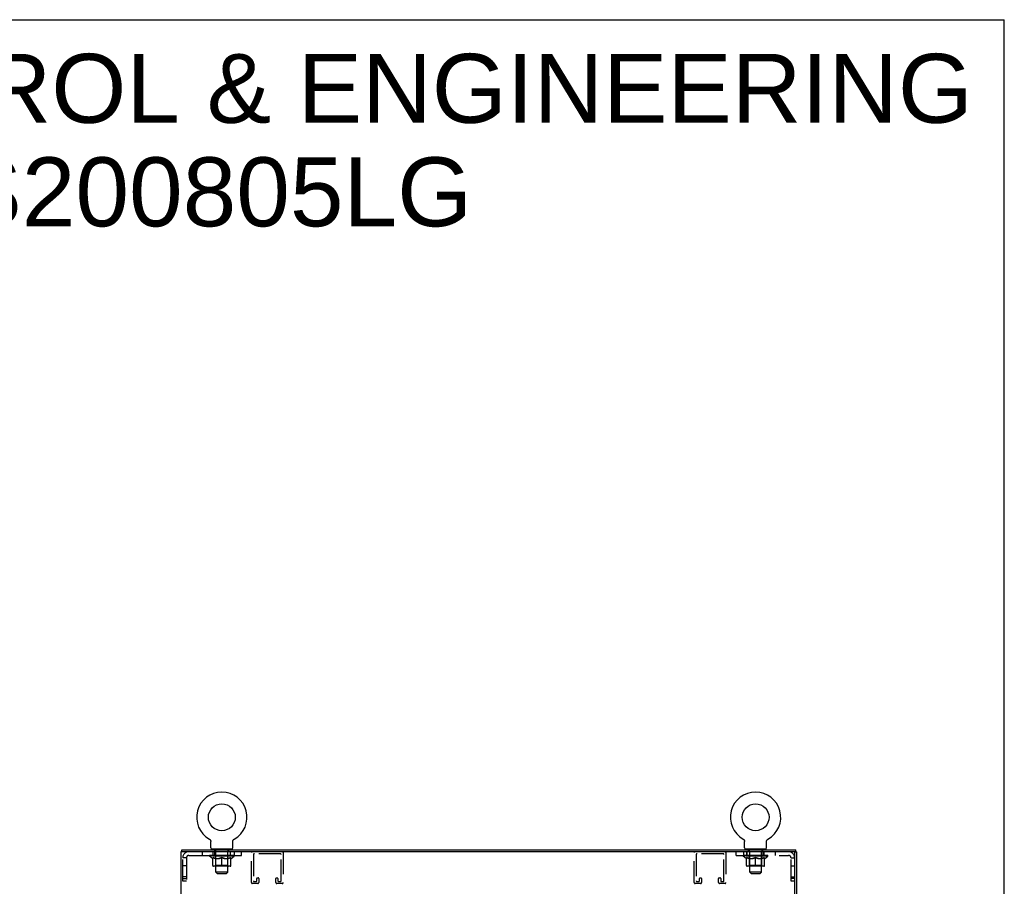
# Model space of a CAD drawing. Header units: inches. Extents: x 0 to 200, y 0 to 129.
# Tile 43 of 43: x 150 to 200, y 85 to 129. Entities that reach past the tile are written whole.
import ezdxf

# ---------------------------------------------------------------- set-up
doc = ezdxf.new("R2010")
doc.units = ezdxf.units.IN
doc.header["$LTSCALE"] = 11
doc.header["$MEASUREMENT"] = 0
doc.linetypes.add('HIDDEN', pattern=[0.2, 0.1, -0.1])
doc.layers.get('0').update_dxf_attribs({"linetype": 'CONTINUOUS'})
doc.layers.add('DEFAULT_2', color=8, linetype='HIDDEN')
doc.layers.add('DIMENSIONS', color=7, linetype='CONTINUOUS')
doc.styles.get("Standard").update_dxf_attribs({"font": 'arial.ttf'})

msp = doc.modelspace()

# ---------------------------------------------------------------- linework, layer by layer
at = {"color": 7, "linetype": 'Continuous'}
for p, q in [((0, 129.412), (200, 129.412)), ((200, 0), (200, 129.412)), ((159.36, 87.488), (159.36, 87.488)), ((159.36, 87.488), (159.364, 87.485)), ((159.362, 87.486), (159.361, 87.487)), ((159.364, 87.485), (159.368, 87.483)), ((159.368, 87.483), (159.372, 87.48)), ((159.372, 87.48), (159.376, 87.477)), ((159.376, 87.477), (159.38, 87.474)), ((159.38, 87.474), (159.384, 87.47)), ((159.384, 87.47), (159.388, 87.467)), ((159.388, 87.467), (159.392, 87.463)), ((159.391, 87.463), (159.395, 87.46)), ((159.395, 87.46), (159.398, 87.456)), ((159.398, 87.456), (159.402, 87.452)), ((159.401, 87.452), (159.405, 87.448)), ((159.405, 87.448), (159.408, 87.444)), ((159.407, 87.444), (159.41, 87.439)), ((159.413, 87.435), (159.415, 87.431)), ((159.415, 87.431), (159.418, 87.426)), ((159.418, 87.426), (159.42, 87.421)), ((159.42, 87.422), (159.422, 87.417)), ((159.422, 87.417), (159.424, 87.412)), ((159.424, 87.412), (159.425, 87.407)), ((159.425, 87.407), (159.427, 87.402)), ((159.427, 87.402), (159.428, 87.397)), ((159.428, 87.398), (159.429, 87.393)), ((159.429, 87.393), (159.43, 87.388)), ((159.43, 87.388), (159.431, 87.383)), ((159.431, 87.383), (159.432, 87.377)), ((159.432, 87.367), (159.432, 87.363)), ((159.432, 87.049), (159.432, 87.363)), ((160.557, 87.049), (160.557, 87.363)), ((160.558, 87.377), (160.559, 87.383)), ((160.558, 87.372), (160.558, 87.378)), ((160.559, 87.388), (160.56, 87.393)), ((160.559, 87.383), (160.559, 87.388)), ((160.56, 87.393), (160.562, 87.398)), ((160.562, 87.397), (160.563, 87.402)), ((160.563, 87.402), (160.564, 87.407)), ((160.564, 87.407), (160.566, 87.412)), ((160.566, 87.412), (160.568, 87.417)), ((160.568, 87.417), (160.57, 87.422)), ((160.57, 87.421), (160.572, 87.426)), ((160.572, 87.426), (160.574, 87.431)), ((160.574, 87.431), (160.577, 87.435)), ((160.577, 87.435), (160.579, 87.439)), ((160.579, 87.439), (160.582, 87.444)), ((160.582, 87.444), (160.585, 87.448)), ((160.585, 87.448), (160.588, 87.452)), ((160.588, 87.452), (160.591, 87.456)), ((160.591, 87.456), (160.595, 87.46)), ((160.595, 87.46), (160.598, 87.463)), ((160.598, 87.463), (160.602, 87.467)), ((160.602, 87.467), (160.606, 87.47)), ((160.605, 87.47), (160.609, 87.474)), ((160.609, 87.474), (160.613, 87.477)), ((160.613, 87.477), (160.617, 87.48)), ((160.617, 87.48), (160.621, 87.483)), ((160.621, 87.483), (160.626, 87.485)), ((160.621, 87.483), (160.623, 87.483)), ((160.626, 87.485), (160.63, 87.488)), ((160.629, 87.487), (160.627, 87.486)), ((160.63, 87.488), (160.63, 87.488)), ((186.648, 87.488), (186.648, 87.488)), ((186.648, 87.488), (186.652, 87.485)), ((186.65, 87.486), (186.649, 87.487)), ((186.652, 87.485), (186.656, 87.483)), ((186.656, 87.483), (186.66, 87.48)), ((186.66, 87.48), (186.664, 87.477)), ((186.664, 87.477), (186.668, 87.474)), ((186.668, 87.474), (186.672, 87.47)), ((186.672, 87.47), (186.676, 87.467)), ((186.676, 87.467), (186.68, 87.463)), ((186.679, 87.463), (186.683, 87.46)), ((186.683, 87.46), (186.686, 87.456)), ((186.686, 87.456), (186.69, 87.452)), ((186.689, 87.452), (186.693, 87.448)), ((186.693, 87.448), (186.696, 87.444)), ((186.695, 87.444), (186.698, 87.439)), ((186.698, 87.439), (186.701, 87.435)), ((186.701, 87.435), (186.703, 87.431)), ((186.703, 87.431), (186.706, 87.426)), ((186.706, 87.426), (186.708, 87.421)), ((186.708, 87.422), (186.71, 87.417)), ((186.71, 87.417), (186.712, 87.412)), ((186.712, 87.412), (186.713, 87.407)), ((186.713, 87.407), (186.715, 87.402)), ((186.715, 87.402), (186.716, 87.397)), ((186.716, 87.398), (186.717, 87.393)), ((186.717, 87.393), (186.718, 87.388)), ((186.718, 87.388), (186.719, 87.383)), ((186.719, 87.383), (186.72, 87.377)), ((186.72, 87.367), (186.72, 87.363)), ((186.72, 87.049), (186.72, 87.363)), ((187.845, 87.049), (187.845, 87.363)), ((187.846, 87.377), (187.847, 87.383)), ((187.846, 87.372), (187.846, 87.378)), ((187.847, 87.388), (187.848, 87.393)), ((187.847, 87.383), (187.847, 87.388)), ((187.848, 87.393), (187.85, 87.398)), ((187.849, 87.397), (187.851, 87.402)), ((187.851, 87.402), (187.852, 87.407)), ((187.852, 87.407), (187.854, 87.412)), ((187.854, 87.412), (187.856, 87.417)), ((187.856, 87.417), (187.858, 87.422)), ((187.858, 87.421), (187.86, 87.426)), ((187.86, 87.426), (187.862, 87.431)), ((187.862, 87.431), (187.865, 87.435)), ((187.865, 87.435), (187.867, 87.439)), ((187.867, 87.439), (187.87, 87.444)), ((187.87, 87.444), (187.873, 87.448)), ((187.873, 87.448), (187.876, 87.452)), ((187.876, 87.452), (187.879, 87.456)), ((187.879, 87.456), (187.883, 87.46)), ((187.883, 87.46), (187.886, 87.463)), ((187.886, 87.463), (187.89, 87.467)), ((187.89, 87.467), (187.893, 87.47)), ((187.893, 87.47), (187.897, 87.474)), ((187.897, 87.474), (187.901, 87.477)), ((187.901, 87.477), (187.905, 87.48)), ((187.905, 87.48), (187.909, 87.483)), ((187.909, 87.483), (187.914, 87.485)), ((187.909, 87.483), (187.911, 87.483)), ((187.914, 87.485), (187.918, 87.488)), ((187.917, 87.487), (187.915, 87.486)), ((187.918, 87.488), (187.918, 87.488)), ((157.943, 86.846), (157.943, 86.95)), ((159.495, 86.98), (159.495, 86.95)), ((160.495, 86.98), (159.495, 86.98)), ((160.495, 86.98), (160.495, 86.95)), ((186.783, 86.98), (186.783, 86.95)), ((187.783, 86.98), (186.783, 86.98)), ((187.783, 86.98), (187.783, 86.95)), ((189.283, 86.831), (189.283, 86.846)), ((189.283, 86.846), (189.387, 86.846)), ((189.335, 86.846), (189.335, 86.95))]:
    msp.add_line(p, q, dxfattribs=at)
at = {"color": 3, "linetype": 'Continuous'}
for p, q in [((157.891, 86.846), (157.891, 8.314)), ((189.268, 86.846), (157.891, 86.846)), ((157.943, 86.95), (189.335, 86.95)), ((189.283, 8.329), (189.283, 86.831)), ((189.387, 8.314), (189.387, 86.846))]:
    msp.add_line(p, q, dxfattribs=at)
at = {"color": 7, "linetype": 'Continuous'}
for points in [[(159.41, 87.439), (159.413, 87.435), (159.415, 87.431)], [(159.432, 87.378), (159.432, 87.372), (159.432, 87.367)], [(160.557, 87.363), (160.557, 87.367), (160.558, 87.372)], [(160.557, 87.363), (160.557, 87.367), (160.558, 87.372)], [(186.72, 87.378), (186.72, 87.372), (186.72, 87.367)], [(187.845, 87.363), (187.845, 87.367), (187.846, 87.372)], [(187.845, 87.363), (187.845, 87.367), (187.846, 87.372)]]:
    msp.add_lwpolyline(points, dxfattribs=at)
for centre in [(159.995, 88.608), (187.283, 88.608)]:
    msp.add_circle(centre, 0.688, dxfattribs=at)
for centre, radius, start, end in [((159.995, 88.608), 1.288, 299.5053, 240.4947), ((187.283, 88.608), 1.288, 299.5053, 240.4947), ((159.501, 87.049), 0.069, 180, 265), ((160.488, 87.049), 0.069, 275, 360), ((186.789, 87.049), 0.069, 180, 265), ((187.776, 87.049), 0.069, 275, 360)]:
    msp.add_arc(centre, radius, start, end, dxfattribs=at)
at = {"color": 3, "linetype": 'Continuous'}
msp.add_arc((189.268, 86.831), 0.015, 0, 90, dxfattribs=at)
at = {"layer": 'DEFAULT_2', "color": 8, "linetype": 'HIDDEN'}
for p, q in [((159.36, 87.488), (159.359, 87.488)), ((159.367, 87.483), (159.368, 87.483)), ((186.648, 87.488), (186.647, 87.488)), ((186.655, 87.483), (186.656, 87.483)), ((158.313, 86.658), (160.995, 86.658)), ((158.995, 86.846), (158.995, 86.658)), ((159.362, 86.613), (159.362, 86.66)), ((159.521, 86.502), (159.362, 86.613)), ((160.628, 86.613), (159.362, 86.613)), ((159.371, 86.653), (159.371, 86.66)), ((159.38, 86.65), (159.38, 86.653)), ((159.38, 86.65), (160.61, 86.65)), ((159.389, 86.65), (159.389, 86.653)), ((159.39, 86.65), (159.39, 86.653)), ((159.4, 86.653), (159.4, 86.66)), ((159.416, 86.65), (159.416, 86.653)), ((159.418, 86.65), (159.418, 86.653)), ((159.446, 86.653), (159.446, 86.66)), ((159.461, 86.65), (159.461, 86.653)), ((159.464, 86.65), (159.464, 86.653)), ((159.668, 86.653), (159.467, 86.653)), ((159.51, 86.653), (159.51, 86.66)), ((159.511, 86.65), (159.511, 86.653)), ((159.512, 86.65), (159.512, 86.653)), ((159.515, 86.65), (159.515, 86.653)), ((159.522, 86.65), (159.522, 86.653)), ((159.522, 86.65), (159.522, 86.653)), ((159.525, 86.65), (159.525, 86.653)), ((159.529, 86.65), (159.529, 86.654)), ((159.533, 86.65), (159.533, 86.653)), ((159.547, 86.65), (159.547, 86.653)), ((159.555, 86.658), (159.555, 86.846)), ((159.557, 86.658), (159.557, 86.846)), ((159.565, 86.65), (159.565, 86.653)), ((159.566, 86.65), (159.566, 86.656)), ((159.586, 86.65), (159.586, 86.653)), ((159.586, 86.65), (159.586, 86.653)), ((159.588, 86.653), (159.588, 86.66)), ((159.597, 86.65), (159.597, 86.653)), ((159.602, 86.65), (159.602, 86.653)), ((159.611, 86.65), (159.611, 86.653)), ((159.62, 86.846), (159.62, 86.658)), ((159.622, 86.65), (159.622, 86.657)), ((159.63, 86.89), (159.63, 86.97)), ((159.638, 86.65), (159.638, 86.653)), ((159.7, 86.88), (159.64, 86.88)), ((159.641, 86.65), (159.641, 86.653)), ((159.668, 86.65), (159.668, 86.653)), ((159.735, 86.653), (159.673, 86.653)), ((159.678, 86.653), (159.678, 86.66)), ((159.682, 86.98), (159.682, 86.95)), ((159.682, 86.141), (159.682, 86.61)), ((159.685, 86.65), (159.685, 86.653)), ((159.69, 86.65), (159.69, 86.653)), ((159.695, 85.799), (159.695, 86.87)), ((159.696, 86.65), (159.696, 86.658)), ((159.7, 86.65), (159.7, 86.653)), ((159.711, 86.65), (159.711, 86.653)), ((159.735, 86.65), (159.735, 86.653)), ((159.81, 86.653), (159.751, 86.653)), ((159.771, 86.65), (159.771, 86.653)), ((159.778, 86.653), (159.778, 86.66)), ((159.782, 86.65), (159.782, 86.653)), ((159.784, 86.65), (159.784, 86.659)), ((159.787, 86.65), (159.787, 86.653)), ((159.794, 86.65), (159.794, 86.653)), ((159.81, 86.65), (159.81, 86.653)), ((159.89, 86.653), (159.836, 86.653)), ((159.849, 86.65), (159.849, 86.653)), ((159.88, 86.653), (159.958, 86.658)), ((159.885, 86.653), (159.885, 86.66)), ((159.885, 86.653), (159.885, 86.66)), ((159.885, 86.66), (159.885, 86.66)), ((159.885, 86.65), (159.885, 86.653)), ((159.889, 86.65), (159.889, 86.653)), ((159.89, 86.65), (159.89, 86.653)), ((159.891, 86.65), (159.891, 86.653)), ((159.926, 86.653), (159.99, 86.653)), ((159.931, 86.65), (159.931, 86.653)), ((159.937, 86.653), (159.937, 86.656)), ((159.958, 86.653), (159.958, 86.658)), ((159.974, 86.65), (159.974, 86.653)), ((159.992, 86.653), (159.992, 86.653)), ((159.992, 86.65), (159.992, 86.653)), ((159.992, 86.65), (159.992, 86.653)), ((159.995, 86.653), (159.995, 86.66)), ((159.995, 86.66), (160.109, 86.653)), ((159.997, 86.65), (159.997, 86.653)), ((159.997, 86.653), (159.998, 86.653)), ((159.998, 86.65), (159.998, 86.653)), ((160.016, 86.65), (160.016, 86.653)), ((160.016, 86.653), (160.064, 86.653)), ((160.058, 86.65), (160.058, 86.653)), ((160.099, 86.65), (160.099, 86.653)), ((160.099, 86.65), (160.099, 86.653)), ((160.099, 86.653), (160.154, 86.653)), ((160.1, 86.65), (160.1, 86.653)), ((160.104, 86.653), (160.104, 86.66)), ((160.104, 86.66), (160.105, 86.66)), ((160.104, 86.65), (160.104, 86.653)), ((160.105, 86.653), (160.105, 86.66)), ((160.141, 86.65), (160.141, 86.653)), ((160.18, 86.65), (160.18, 86.653)), ((160.18, 86.653), (160.239, 86.653)), ((160.195, 86.65), (160.195, 86.653)), ((160.203, 86.65), (160.203, 86.653)), ((160.205, 86.65), (160.205, 86.659)), ((160.208, 86.65), (160.208, 86.653)), ((160.211, 86.653), (160.211, 86.66)), ((160.219, 86.65), (160.219, 86.653)), ((160.255, 86.65), (160.255, 86.653)), ((160.255, 86.653), (160.317, 86.653)), ((160.279, 86.65), (160.279, 86.653)), ((160.35, 86.88), (160.29, 86.88)), ((160.29, 86.65), (160.29, 86.653)), ((160.294, 86.65), (160.294, 86.658)), ((160.295, 85.799), (160.295, 86.87)), ((160.3, 86.65), (160.3, 86.653)), ((160.305, 86.65), (160.305, 86.653)), ((160.307, 86.98), (160.307, 86.95)), ((160.308, 86.141), (160.308, 86.61)), ((160.311, 86.653), (160.311, 86.66)), ((160.322, 86.65), (160.322, 86.653)), ((160.322, 86.653), (160.523, 86.653)), ((160.349, 86.65), (160.349, 86.653)), ((160.352, 86.65), (160.352, 86.653)), ((160.36, 86.89), (160.36, 86.97)), ((160.367, 86.65), (160.367, 86.657)), ((160.379, 86.65), (160.379, 86.653)), ((160.388, 86.65), (160.388, 86.653)), ((160.392, 86.65), (160.392, 86.653)), ((160.402, 86.653), (160.402, 86.66)), ((160.403, 86.65), (160.403, 86.653)), ((160.403, 86.65), (160.403, 86.653)), ((160.424, 86.65), (160.424, 86.656)), ((160.424, 86.65), (160.424, 86.653)), ((160.432, 86.658), (160.432, 86.846)), ((160.435, 86.658), (160.435, 86.846)), ((160.442, 86.65), (160.442, 86.653)), ((160.457, 86.65), (160.457, 86.653)), ((160.461, 86.65), (160.461, 86.654)), ((160.464, 86.65), (160.464, 86.653)), ((160.468, 86.65), (160.468, 86.653)), ((160.468, 86.65), (160.468, 86.653)), ((160.469, 86.502), (160.628, 86.613)), ((160.475, 86.65), (160.475, 86.653)), ((160.478, 86.65), (160.478, 86.653)), ((160.479, 86.65), (160.479, 86.653)), ((160.48, 86.653), (160.48, 86.66)), ((160.526, 86.65), (160.526, 86.653)), ((160.529, 86.65), (160.529, 86.653)), ((160.543, 86.653), (160.543, 86.66)), ((160.572, 86.65), (160.572, 86.653)), ((160.574, 86.65), (160.574, 86.653)), ((160.59, 86.653), (160.59, 86.66)), ((160.6, 86.65), (160.6, 86.653)), ((160.601, 86.65), (160.601, 86.653)), ((160.61, 86.65), (160.61, 86.653)), ((160.618, 86.653), (160.618, 86.66)), ((160.62, 86.846), (160.62, 86.658)), ((160.628, 86.613), (160.628, 86.66)), ((160.995, 86.658), (160.995, 86.846)), ((161.507, 85.267), (161.507, 86.8)), ((161.611, 86.696), (161.611, 85.348)), ((162.982, 86.742), (161.657, 86.742)), ((163.028, 85.348), (163.028, 86.696)), ((163.132, 86.8), (163.132, 85.267)), ((184.145, 85.267), (184.145, 86.8)), ((184.249, 86.696), (184.249, 85.348)), ((185.62, 86.742), (184.295, 86.742)), ((185.666, 85.348), (185.666, 86.696)), ((185.77, 86.8), (185.77, 85.267)), ((186.283, 86.658), (186.283, 86.846)), ((186.283, 86.658), (188.965, 86.658)), ((186.65, 86.613), (186.65, 86.66)), ((187.916, 86.613), (186.65, 86.613)), ((186.809, 86.502), (186.65, 86.613)), ((186.658, 86.846), (186.658, 86.658)), ((186.659, 86.653), (186.659, 86.66)), ((186.668, 86.65), (186.668, 86.653)), ((186.668, 86.65), (187.898, 86.65)), ((186.677, 86.65), (186.677, 86.653)), ((186.678, 86.65), (186.678, 86.653)), ((186.688, 86.653), (186.688, 86.66)), ((186.704, 86.65), (186.704, 86.653)), ((186.706, 86.65), (186.706, 86.653)), ((186.734, 86.653), (186.734, 86.66)), ((186.749, 86.65), (186.749, 86.653)), ((186.752, 86.65), (186.752, 86.653)), ((186.956, 86.653), (186.755, 86.653)), ((186.798, 86.653), (186.798, 86.66)), ((186.799, 86.65), (186.799, 86.653)), ((186.8, 86.65), (186.8, 86.653)), ((186.803, 86.65), (186.803, 86.653)), ((186.81, 86.65), (186.81, 86.653)), ((186.81, 86.65), (186.81, 86.653)), ((186.813, 86.65), (186.813, 86.653)), ((186.817, 86.65), (186.817, 86.654)), ((186.821, 86.65), (186.821, 86.653)), ((186.835, 86.65), (186.835, 86.653)), ((186.843, 86.658), (186.843, 86.846)), ((186.845, 86.658), (186.845, 86.846)), ((186.853, 86.65), (186.853, 86.653)), ((186.854, 86.65), (186.854, 86.656)), ((186.874, 86.65), (186.874, 86.653)), ((186.874, 86.65), (186.874, 86.653)), ((186.876, 86.653), (186.876, 86.66)), ((186.885, 86.65), (186.885, 86.653)), ((186.89, 86.65), (186.89, 86.653)), ((186.899, 86.65), (186.899, 86.653)), ((186.91, 86.65), (186.91, 86.657)), ((186.918, 86.89), (186.918, 86.97)), ((186.926, 86.65), (186.926, 86.653)), ((186.988, 86.88), (186.928, 86.88)), ((186.929, 86.65), (186.929, 86.653)), ((186.956, 86.65), (186.956, 86.653)), ((187.023, 86.653), (186.961, 86.653)), ((186.966, 86.653), (186.966, 86.66)), ((186.97, 86.98), (186.97, 86.95)), ((186.97, 86.141), (186.97, 86.61)), ((186.973, 86.65), (186.973, 86.653)), ((186.978, 86.65), (186.978, 86.653)), ((186.983, 85.799), (186.983, 86.87)), ((186.984, 86.65), (186.984, 86.658)), ((186.988, 86.65), (186.988, 86.653)), ((186.999, 86.65), (186.999, 86.653)), ((187.023, 86.65), (187.023, 86.653)), ((187.098, 86.653), (187.039, 86.653)), ((187.059, 86.65), (187.059, 86.653)), ((187.066, 86.653), (187.066, 86.66)), ((187.07, 86.65), (187.07, 86.653)), ((187.072, 86.65), (187.072, 86.659)), ((187.075, 86.65), (187.075, 86.653)), ((187.082, 86.65), (187.082, 86.653)), ((187.098, 86.65), (187.098, 86.653)), ((187.178, 86.653), (187.124, 86.653)), ((187.137, 86.65), (187.137, 86.653)), ((187.168, 86.653), (187.246, 86.658)), ((187.173, 86.653), (187.173, 86.66)), ((187.173, 86.653), (187.173, 86.66)), ((187.173, 86.66), (187.173, 86.66)), ((187.173, 86.65), (187.173, 86.653)), ((187.177, 86.65), (187.177, 86.653)), ((187.178, 86.65), (187.178, 86.653)), ((187.179, 86.65), (187.179, 86.653)), ((187.214, 86.653), (187.278, 86.653)), ((187.219, 86.65), (187.219, 86.653)), ((187.225, 86.653), (187.225, 86.656)), ((187.246, 86.653), (187.246, 86.658)), ((187.262, 86.65), (187.262, 86.653)), ((187.28, 86.653), (187.28, 86.653)), ((187.28, 86.65), (187.28, 86.653)), ((187.28, 86.65), (187.28, 86.653)), ((187.283, 86.653), (187.283, 86.66)), ((187.283, 86.66), (187.397, 86.653)), ((187.285, 86.65), (187.285, 86.653)), ((187.285, 86.65), (187.285, 86.653)), ((187.285, 86.653), (187.285, 86.653)), ((187.304, 86.65), (187.304, 86.653)), ((187.304, 86.653), (187.352, 86.653)), ((187.346, 86.65), (187.346, 86.653)), ((187.387, 86.65), (187.387, 86.653)), ((187.387, 86.65), (187.387, 86.653)), ((187.387, 86.653), (187.442, 86.653)), ((187.388, 86.65), (187.388, 86.653)), ((187.392, 86.653), (187.392, 86.66)), ((187.392, 86.66), (187.393, 86.66)), ((187.392, 86.65), (187.392, 86.653)), ((187.393, 86.653), (187.393, 86.66)), ((187.429, 86.65), (187.429, 86.653)), ((187.468, 86.65), (187.468, 86.653)), ((187.468, 86.653), (187.527, 86.653)), ((187.483, 86.65), (187.483, 86.653)), ((187.491, 86.65), (187.491, 86.653)), ((187.493, 86.65), (187.493, 86.659)), ((187.496, 86.65), (187.496, 86.653)), ((187.499, 86.653), (187.499, 86.66)), ((187.507, 86.65), (187.507, 86.653)), ((187.543, 86.65), (187.543, 86.653)), ((187.543, 86.653), (187.605, 86.653)), ((187.567, 86.65), (187.567, 86.653)), ((187.638, 86.88), (187.578, 86.88)), ((187.578, 86.65), (187.578, 86.653)), ((187.582, 86.65), (187.582, 86.658)), ((187.583, 85.799), (187.583, 86.87)), ((187.588, 86.65), (187.588, 86.653)), ((187.593, 86.65), (187.593, 86.653)), ((187.595, 86.98), (187.595, 86.95)), ((187.596, 86.141), (187.596, 86.61)), ((187.599, 86.653), (187.599, 86.66)), ((187.61, 86.65), (187.61, 86.653)), ((187.61, 86.653), (187.811, 86.653)), ((187.637, 86.65), (187.637, 86.653)), ((187.64, 86.65), (187.64, 86.653)), ((187.648, 86.89), (187.648, 86.97)), ((187.655, 86.65), (187.655, 86.657)), ((187.658, 86.846), (187.658, 86.658)), ((187.667, 86.65), (187.667, 86.653)), ((187.676, 86.65), (187.676, 86.653)), ((187.68, 86.65), (187.68, 86.653)), ((187.69, 86.653), (187.69, 86.66)), ((187.691, 86.65), (187.691, 86.653)), ((187.691, 86.65), (187.691, 86.653)), ((187.712, 86.65), (187.712, 86.656)), ((187.712, 86.65), (187.712, 86.653)), ((187.72, 86.658), (187.72, 86.846)), ((187.723, 86.658), (187.723, 86.846)), ((187.73, 86.65), (187.73, 86.653)), ((187.744, 86.65), (187.744, 86.653)), ((187.749, 86.65), (187.749, 86.654)), ((187.752, 86.65), (187.752, 86.653)), ((187.756, 86.65), (187.756, 86.653)), ((187.756, 86.65), (187.756, 86.653)), ((187.757, 86.502), (187.916, 86.613)), ((187.763, 86.65), (187.763, 86.653)), ((187.766, 86.65), (187.766, 86.653)), ((187.767, 86.65), (187.767, 86.653)), ((187.768, 86.653), (187.768, 86.66)), ((187.814, 86.65), (187.814, 86.653)), ((187.817, 86.65), (187.817, 86.653)), ((187.831, 86.653), (187.831, 86.66)), ((187.86, 86.65), (187.86, 86.653)), ((187.862, 86.65), (187.862, 86.653)), ((187.878, 86.653), (187.878, 86.66)), ((187.888, 86.65), (187.888, 86.653)), ((187.889, 86.65), (187.889, 86.653)), ((187.898, 86.65), (187.898, 86.653)), ((187.906, 86.653), (187.906, 86.66)), ((187.916, 86.613), (187.916, 86.66)), ((188.283, 86.846), (188.283, 86.658)), ((157.995, 85.345), (157.995, 86.528)), ((158.183, 86.528), (157.995, 86.528)), ((158.183, 86.127), (157.995, 86.127)), ((158.183, 86.528), (158.183, 85.345)), ((159.521, 86.502), (159.531, 86.502)), ((159.531, 86.139), (159.531, 86.545)), ((160.421, 86.101), (159.568, 86.101)), ((159.682, 86.141), (159.642, 86.101)), ((159.674, 86.502), (159.854, 86.502)), ((160.308, 86.141), (159.682, 86.141)), ((159.995, 86.101), (159.995, 86.545)), ((160.136, 86.502), (160.316, 86.502)), ((160.308, 86.141), (160.347, 86.101)), ((160.458, 86.139), (160.458, 86.545)), ((160.458, 86.502), (160.469, 86.502)), ((186.809, 86.502), (186.819, 86.502)), ((186.819, 86.139), (186.819, 86.545)), ((187.709, 86.101), (186.856, 86.101)), ((186.97, 86.141), (186.93, 86.101)), ((186.962, 86.502), (187.142, 86.502)), ((187.596, 86.141), (186.97, 86.141)), ((187.283, 86.101), (187.283, 86.545)), ((187.424, 86.502), (187.604, 86.502)), ((187.596, 86.141), (187.635, 86.101)), ((187.746, 86.139), (187.746, 86.545)), ((187.746, 86.502), (187.757, 86.502)), ((189.095, 85.345), (189.095, 86.528)), ((189.095, 86.528), (189.283, 86.528)), ((189.095, 86.127), (189.283, 86.127)), ((159.764, 85.73), (159.695, 85.799)), ((160.295, 85.799), (159.695, 85.799)), ((159.764, 85.73), (160.226, 85.73)), ((160.226, 85.73), (160.295, 85.799)), ((187.052, 85.73), (186.983, 85.799)), ((187.583, 85.799), (186.983, 85.799)), ((187.052, 85.73), (187.514, 85.73)), ((187.514, 85.73), (187.583, 85.799)), ((158.183, 85.565), (157.995, 85.565)), ((157.995, 85.47), (158.183, 85.47)), ((158.183, 85.345), (157.995, 85.345)), ((161.836, 85.221), (161.553, 85.221)), ((161.634, 85.325), (161.755, 85.325)), ((161.778, 85.348), (161.778, 85.479)), ((161.801, 85.502), (161.859, 85.502)), ((161.882, 85.479), (161.882, 85.267)), ((162.757, 85.267), (162.757, 85.479)), ((162.78, 85.502), (162.838, 85.502)), ((163.086, 85.221), (162.803, 85.221)), ((162.861, 85.479), (162.861, 85.348)), ((162.884, 85.325), (163.005, 85.325)), ((184.474, 85.221), (184.191, 85.221)), ((184.272, 85.325), (184.393, 85.325)), ((184.416, 85.348), (184.416, 85.479)), ((184.439, 85.502), (184.497, 85.502)), ((184.52, 85.479), (184.52, 85.267)), ((185.395, 85.267), (185.395, 85.479)), ((185.418, 85.502), (185.476, 85.502)), ((185.724, 85.221), (185.441, 85.221)), ((185.499, 85.479), (185.499, 85.348)), ((185.522, 85.325), (185.643, 85.325)), ((189.095, 85.565), (189.283, 85.565)), ((189.283, 85.47), (189.095, 85.47)), ((189.283, 85.345), (189.095, 85.345))]:
    msp.add_line(p, q, dxfattribs=at)
for points in [[(159.681, 86.502), (159.657, 86.506), (159.632, 86.512), (159.607, 86.518), (159.582, 86.526), (159.557, 86.535), (159.531, 86.545)], [(159.531, 86.544), (159.556, 86.534), (159.58, 86.526), (159.604, 86.518), (159.627, 86.512), (159.65, 86.506), (159.674, 86.502)], [(159.995, 86.545), (159.969, 86.535), (159.943, 86.526), (159.918, 86.518), (159.893, 86.512), (159.868, 86.506), (159.844, 86.502)], [(159.854, 86.502), (159.877, 86.506), (159.9, 86.512), (159.923, 86.518), (159.947, 86.526), (159.971, 86.534), (159.995, 86.544)], [(160.146, 86.502), (160.121, 86.506), (160.096, 86.512), (160.071, 86.519), (160.046, 86.526), (160.021, 86.535), (159.995, 86.545)], [(159.995, 86.544), (160.019, 86.534), (160.043, 86.526), (160.067, 86.518), (160.09, 86.512), (160.113, 86.506), (160.136, 86.502)], [(160.458, 86.545), (160.432, 86.535), (160.407, 86.526), (160.382, 86.518), (160.357, 86.512), (160.333, 86.506), (160.308, 86.502)], [(160.316, 86.502), (160.339, 86.506), (160.363, 86.512), (160.386, 86.518), (160.41, 86.526), (160.434, 86.535), (160.458, 86.544)], [(186.969, 86.502), (186.945, 86.506), (186.92, 86.512), (186.895, 86.518), (186.87, 86.526), (186.845, 86.535), (186.819, 86.545)], [(186.819, 86.544), (186.844, 86.534), (186.868, 86.526), (186.892, 86.518), (186.915, 86.512), (186.938, 86.506), (186.962, 86.502)], [(187.283, 86.545), (187.257, 86.535), (187.231, 86.526), (187.206, 86.518), (187.181, 86.512), (187.156, 86.506), (187.132, 86.502)], [(187.142, 86.502), (187.165, 86.506), (187.188, 86.512), (187.211, 86.518), (187.235, 86.526), (187.259, 86.534), (187.283, 86.544)], [(187.434, 86.502), (187.409, 86.506), (187.384, 86.512), (187.359, 86.519), (187.334, 86.526), (187.309, 86.535), (187.283, 86.545)], [(187.283, 86.544), (187.307, 86.534), (187.331, 86.526), (187.355, 86.518), (187.378, 86.512), (187.401, 86.506), (187.424, 86.502)], [(187.746, 86.545), (187.72, 86.535), (187.695, 86.526), (187.67, 86.518), (187.645, 86.512), (187.621, 86.506), (187.596, 86.502)], [(187.604, 86.502), (187.627, 86.506), (187.651, 86.512), (187.674, 86.518), (187.698, 86.526), (187.722, 86.535), (187.746, 86.544)]]:
    msp.add_lwpolyline(points, dxfattribs=at)
for centre, radius, start, end in [((158.313, 86.528), 0.318, 90, 180), ((158.313, 86.528), 0.13, 90, 180), ((159.501, 87.049), 0.069, 265, 270), ((159.62, 86.97), 0.01, 0, 90), ((159.64, 86.89), 0.01, 180, 270), ((159.642, 86.61), 0.0398, 0, 90), ((159.685, 86.87), 0.01, 0, 90), ((160.305, 86.87), 0.01, 90, 180), ((160.347, 86.61), 0.0398, 90, 180), ((160.35, 86.89), 0.01, 270, 360), ((160.37, 86.97), 0.01, 90, 180), ((160.488, 87.049), 0.069, 270, 275), ((161.553, 86.8), 0.046, 90, 180), ((161.657, 86.696), 0.046, 90, 180), ((162.982, 86.696), 0.046, 0, 90), ((163.086, 86.8), 0.046, 0, 90), ((184.191, 86.8), 0.046, 90, 180), ((184.295, 86.696), 0.046, 90, 180), ((185.62, 86.696), 0.046, 0, 90), ((185.724, 86.8), 0.046, 0, 90), ((186.789, 87.049), 0.069, 265, 270), ((186.908, 86.97), 0.01, 0, 90), ((186.928, 86.89), 0.01, 180, 270), ((186.93, 86.61), 0.0398, 0, 90), ((186.973, 86.87), 0.01, 0, 90), ((187.593, 86.87), 0.01, 90, 180), ((187.635, 86.61), 0.0398, 90, 180), ((187.638, 86.89), 0.01, 270, 360), ((187.658, 86.97), 0.01, 90, 180), ((187.776, 87.049), 0.069, 270, 275), ((188.965, 86.528), 0.318, 0, 90), ((188.965, 86.528), 0.13, 0, 90), ((159.568, 86.139), 0.0371, 180, 270), ((160.421, 86.139), 0.0371, 270, 360), ((186.856, 86.139), 0.0371, 180, 270), ((187.709, 86.139), 0.0371, 270, 360), ((161.553, 85.267), 0.046, 180, 270), ((161.634, 85.348), 0.023, 180, 270), ((161.755, 85.348), 0.023, 270, 360), ((161.801, 85.479), 0.023, 90, 180), ((161.836, 85.267), 0.046, 270, 360), ((161.859, 85.479), 0.023, 0, 90), ((162.78, 85.479), 0.023, 90, 180), ((162.803, 85.267), 0.046, 180, 270), ((162.838, 85.479), 0.023, 0, 90), ((162.884, 85.348), 0.023, 180, 270), ((163.005, 85.348), 0.023, 270, 360), ((163.086, 85.267), 0.046, 270, 360), ((184.191, 85.267), 0.046, 180, 270), ((184.272, 85.348), 0.023, 180, 270), ((184.393, 85.348), 0.023, 270, 360), ((184.439, 85.479), 0.023, 90, 180), ((184.474, 85.267), 0.046, 270, 360), ((184.497, 85.479), 0.023, 0, 90), ((185.418, 85.479), 0.023, 90, 180), ((185.441, 85.267), 0.046, 180, 270), ((185.476, 85.479), 0.023, 0, 90), ((185.522, 85.348), 0.023, 180, 270), ((185.643, 85.348), 0.023, 270, 360), ((185.724, 85.267), 0.046, 270, 360)]:
    msp.add_arc(centre, radius, start, end, dxfattribs=at)
for centre, major_axis, ratio, start_param, end_param in [((159.995, 86.66), (0.633, 0.007), 0.05963, 2.96643, 3.140963), ((159.342, 86.648), (0.198, 0), 0.060556, 0.430652, 1.470503), ((159.995, 86.66), (0.633, 0), 0.060556, 3.141593, 3.316126), ((159.342, 86.641), (0.198, 0.002), 0.05963, 1.376596, 1.469874), ((159.995, 86.66), (0.633, 0.013), 0.05688, 2.791345, 2.965878), ((159.317, 86.648), (0.198, 0.002), 0.05963, 0.25549, 1.295341), ((159.386, 86.648), (0.198, -0.002), 0.05963, 0.605815, 1.645666), ((159.995, 86.66), (0.633, -0.007), 0.05963, -2.96643, -2.791898), ((159.386, 86.641), (0.198, 0), 0.060556, 1.551758, 1.645036), ((159.317, 86.641), (0.198, 0.004), 0.05688, 1.20151, 1.294789), ((159.387, 86.643), (0.164, 0.002), 0.05963, 1.065228, 1.614276), ((159.367, 86.643), (0.164, 0.003), 0.05688, 0.890143, 1.43919), ((159.425, 86.643), (0.164, 0), 0.060556, 1.240391, 1.789438), ((159.995, 86.66), (0.633, 0.019), 0.052395, 2.616403, 2.790936), ((159.314, 86.648), (0.198, 0.004), 0.05688, 0.080405, 1.120256), ((159.449, 86.648), (0.198, -0.004), 0.05688, 0.7809, 1.820751), ((159.995, 86.66), (0.633, -0.013), 0.05688, -2.791345, -2.616812), ((159.449, 86.641), (0.198, -0.002), 0.05963, 1.72692, 1.820198), ((159.314, 86.641), (0.198, 0.006), 0.052395, 1.026568, 1.119847), ((159.367, 86.643), (0.164, 0.005), 0.052395, 0.715201, 1.264248), ((159.481, 86.643), (0.164, -0.002), 0.05963, 1.415553, 1.9646), ((159.995, 86.66), (0.633, 0.025), 0.046319, 2.441654, 2.616187), ((159.528, 86.648), (0.198, -0.006), 0.052395, 0.955842, 1.995693), ((159.995, 86.66), (0.633, -0.019), 0.052395, -2.616403, -2.44187), ((159.331, 86.648), (0.198, 0.006), 0.052395, -0.094537, 0.945314), ((159.528, 86.641), (0.198, -0.004), 0.05688, 1.902006, 1.995284), ((159.331, 86.641), (0.198, 0.008), 0.046319, 0.851819, 0.945098), ((159.385, 86.643), (0.164, 0.006), 0.046319, 0.540452, 1.089499), ((159.552, 86.643), (0.164, -0.003), 0.05688, 1.590638, 2.139686), ((159.995, 86.66), (0.633, 0.029), 0.038841, 2.267123, 2.441656), ((159.621, 86.648), (0.198, -0.008), 0.046319, 1.130591, 2.170442), ((159.368, 86.648), (0.198, 0.008), 0.046319, -0.269286, 0.770565), ((159.995, 86.66), (0.633, -0.025), 0.046319, -2.441654, -2.267121), ((159.621, 86.641), (0.198, -0.006), 0.052395, 2.076947, 2.170226), ((159.368, 86.641), (0.198, 0.009), 0.038841, 0.677289, 0.770567), ((159.422, 86.643), (0.164, 0.008), 0.038841, 0.365921, 0.914969), ((159.636, 86.643), (0.164, -0.005), 0.052395, 1.76558, 2.314627), ((159.995, 86.66), (0.633, 0.033), 0.030195, 2.09281, 2.267343), ((159.726, 86.648), (0.198, -0.009), 0.038841, 1.305122, 2.344973), ((159.424, 86.648), (0.198, 0.009), 0.038841, -0.443817, 0.596034), ((159.995, 86.66), (0.633, -0.029), 0.038841, -2.267123, -2.092591), ((159.726, 86.641), (0.198, -0.008), 0.046319, 2.251696, 2.344975), ((159.424, 86.641), (0.198, 0.01), 0.030195, 0.502975, 0.596254), ((159.476, 86.643), (0.164, 0.009), 0.030195, 0.191608, 0.740655), ((159.732, 86.643), (0.164, -0.006), 0.046319, 1.940329, 2.489376), ((159.498, 86.648), (0.198, 0.01), 0.030195, -0.61813, 0.421721), ((159.995, 86.66), (0.633, 0.036), 0.020645, 1.918687, 2.09322), ((159.839, 86.648), (0.198, -0.01), 0.030195, 1.479435, 2.519286), ((159.995, 86.66), (0.633, -0.033), 0.030195, -2.09281, -1.918277), ((159.839, 86.641), (0.198, -0.009), 0.038841, 2.426227, 2.519505), ((159.498, 86.641), (0.198, 0.011), 0.020645, 0.328852, 0.422131), ((159.546, 86.643), (0.164, 0.009), 0.020645, 0.017485, 0.566532), ((159.835, 86.643), (0.164, -0.008), 0.038841, 2.11486, 2.663907), ((159.586, 86.648), (0.198, 0.011), 0.020645, -0.792253, 0.247598), ((159.995, 86.66), (0.633, 0.038), 0.010478, 1.744704, 1.919237), ((159.957, 86.648), (0.198, -0.011), 0.020645, 1.653558, 2.693409), ((159.995, 86.66), (0.633, -0.036), 0.020645, -1.918687, -1.744154), ((159.957, 86.641), (0.198, -0.01), 0.030195, 2.60054, 2.693819), ((159.586, 86.641), (0.198, 0.012), 0.010478, 0.154869, 0.248148), ((159.63, 86.643), (0.164, 0.01), 0.010478, 6.126688, 6.675735), ((159.944, 86.643), (0.164, -0.009), 0.030195, 2.289173, 2.83822), ((159.687, 86.648), (0.198, 0.012), 0.010478, -0.966236, -0.000846), ((160.076, 86.648), (0.198, -0.012), 0.010478, 1.827541, 2.867392), ((159.995, 86.66), (0.633, -0.038), 0.010478, -1.744704, -1.570171), ((160.076, 86.641), (0.198, -0.011), 0.020645, 2.774664, 2.867942), ((160.054, 86.643), (0.164, -0.009), 0.020645, 2.463296, 3.012344), ((159.914, 86.648), (0.198, 0.012), 0.010478, 0.274201, 1.314052), ((159.828, 86.643), (0.164, 0.01), 0.010478, -0.000298, 0.504314), ((159.798, 86.641), (0.198, 0.012), 0.010478, 0.192946, 0.399283), ((159.995, 86.66), (0.633, 0.038), 0.010478, -1.578586, -1.396888), ((160.192, 86.641), (0.198, -0.012), 0.010478, 2.948646, 3.041925), ((160.162, 86.643), (0.164, -0.01), 0.010478, 2.637279, 3.142076), ((160.033, 86.648), (0.198, 0.011), 0.020645, 0.448184, 1.488034), ((159.936, 86.643), (0.164, 0.009), 0.020645, 0.129249, 0.678296), ((159.914, 86.641), (0.198, 0.011), 0.020645, 0.273651, 0.366929), ((160.302, 86.648), (0.198, -0.012), 0.010478, -3.140747, -2.175357), ((159.995, 86.66), (0.633, 0.036), 0.020645, -1.397439, -1.222906), ((159.995, 86.66), (0.633, -0.038), 0.010478, 1.222355, 1.396888), ((160.151, 86.648), (0.198, 0.01), 0.030195, 0.622307, 1.662158), ((160.046, 86.643), (0.164, 0.009), 0.030195, 0.303372, 0.852419), ((160.359, 86.643), (0.164, -0.01), 0.010478, 2.749043, 3.29809), ((160.403, 86.648), (0.198, -0.011), 0.020645, 2.893995, 3.933846), ((160.033, 86.641), (0.198, 0.01), 0.030195, 0.447774, 0.541052), ((160.403, 86.641), (0.198, -0.012), 0.010478, 2.893445, 2.986723), ((159.995, 86.66), (0.633, 0.033), 0.030195, -1.223315, -1.048783), ((159.995, 86.66), (0.633, -0.036), 0.020645, 1.048373, 1.222906), ((160.264, 86.648), (0.198, 0.009), 0.038841, 0.79662, 1.836471), ((160.154, 86.643), (0.164, 0.008), 0.038841, 0.477686, 1.026733), ((160.443, 86.643), (0.164, -0.009), 0.020645, 2.57506, 3.124108), ((160.492, 86.648), (0.198, -0.01), 0.030195, 2.719872, 3.759723), ((160.368, 86.648), (0.198, 0.008), 0.046319, 0.971151, 2.011002), ((160.151, 86.641), (0.198, 0.009), 0.038841, 0.622087, 0.715366), ((160.492, 86.641), (0.198, -0.011), 0.020645, 2.719462, 2.812741), ((159.995, 86.66), (0.633, 0.029), 0.038841, -1.049002, -0.874469), ((159.995, 86.66), (0.633, -0.033), 0.030195, 0.87425, 1.048783), ((160.258, 86.643), (0.164, 0.006), 0.046319, 0.652216, 1.201263), ((160.462, 86.648), (0.198, 0.006), 0.052395, 1.1459, 2.185751), ((160.513, 86.643), (0.164, -0.009), 0.030195, 2.400937, 2.949985), ((160.566, 86.648), (0.198, -0.009), 0.038841, 2.545558, 3.585409), ((160.353, 86.643), (0.164, 0.005), 0.052395, 0.826965, 1.376012), ((160.264, 86.641), (0.198, 0.008), 0.046319, 0.796618, 0.889896), ((160.566, 86.641), (0.198, -0.01), 0.030195, 2.545339, 2.638617), ((160.541, 86.648), (0.198, 0.004), 0.05688, 1.320842, 2.360692), ((159.995, 86.66), (0.633, 0.025), 0.046319, -0.874471, -0.699939), ((159.995, 86.66), (0.633, -0.029), 0.038841, 0.699936, 0.874469), ((160.622, 86.648), (0.198, -0.008), 0.046319, 2.371028, 3.410879), ((160.568, 86.643), (0.164, -0.008), 0.038841, 2.226624, 2.775671), ((160.604, 86.648), (0.198, 0.002), 0.05963, 1.495927, 2.535778), ((160.438, 86.643), (0.164, 0.003), 0.05688, 1.001907, 1.550954), ((160.659, 86.648), (0.198, -0.006), 0.052395, 2.196279, 3.23613), ((160.605, 86.643), (0.164, -0.006), 0.046319, 2.052093, 2.601141), ((160.368, 86.641), (0.198, 0.006), 0.052395, 0.971367, 1.064645), ((160.648, 86.648), (0.198, 0), 0.060556, 1.671089, 2.71094), ((160.622, 86.641), (0.198, -0.009), 0.038841, 2.371026, 2.464304), ((160.676, 86.648), (0.198, -0.004), 0.05688, 2.021337, 3.061188), ((159.995, 86.66), (0.633, 0.019), 0.052395, -0.699723, -0.52519), ((159.995, 86.66), (0.633, -0.025), 0.046319, 0.525406, 0.699939), ((160.672, 86.648), (0.198, -0.002), 0.05963, 1.846251, 2.886102), ((160.509, 86.643), (0.164, 0.002), 0.05963, 1.176993, 1.72604), ((160.623, 86.643), (0.164, -0.005), 0.052395, 1.877344, 2.426392), ((160.564, 86.643), (0.164, 0), 0.060556, 1.352155, 1.901202), ((160.622, 86.643), (0.164, -0.003), 0.05688, 1.702402, 2.25145), ((160.603, 86.643), (0.164, -0.002), 0.05963, 1.527317, 2.076364), ((160.462, 86.641), (0.198, 0.004), 0.05688, 1.146309, 1.239587), ((160.659, 86.641), (0.198, -0.008), 0.046319, 2.196495, 2.289773), ((159.995, 86.66), (0.633, 0.013), 0.05688, -0.524781, -0.350248), ((159.995, 86.66), (0.633, -0.019), 0.052395, 0.350657, 0.52519), ((160.541, 86.641), (0.198, 0.002), 0.05963, 1.321394, 1.414673), ((160.676, 86.641), (0.198, -0.006), 0.052395, 2.021746, 2.115024), ((159.995, 86.66), (0.633, 0.007), 0.05963, -0.349695, -0.175162), ((159.995, 86.66), (0.633, -0.013), 0.05688, 0.175715, 0.350248), ((160.604, 86.641), (0.198, 0), 0.060556, 1.496556, 1.589835), ((160.672, 86.641), (0.198, -0.004), 0.05688, 1.846804, 1.940083), ((160.648, 86.641), (0.198, -0.002), 0.05963, 1.671719, 1.764997), ((159.995, 86.66), (0.633, 0), 0.060556, -0.174533, 0), ((159.995, 86.66), (0.633, -0.007), 0.05963, 0.000629, 0.175162), ((187.283, 86.66), (0.633, 0.007), 0.05963, 2.96643, 3.140963), ((186.63, 86.648), (0.198, 0), 0.060556, 0.430652, 1.470503), ((187.283, 86.66), (0.633, 0), 0.060556, 3.141593, 3.316126), ((186.63, 86.641), (0.198, 0.002), 0.05963, 1.376596, 1.469874), ((187.283, 86.66), (0.633, 0.013), 0.05688, 2.791345, 2.965878), ((186.605, 86.648), (0.198, 0.002), 0.05963, 0.25549, 1.295341), ((186.674, 86.648), (0.198, -0.002), 0.05963, 0.605815, 1.645666), ((187.283, 86.66), (0.633, -0.007), 0.05963, -2.96643, -2.791898), ((186.674, 86.641), (0.198, 0), 0.060556, 1.551758, 1.645036), ((186.605, 86.641), (0.198, 0.004), 0.05688, 1.20151, 1.294789), ((186.675, 86.643), (0.164, 0.002), 0.05963, 1.065228, 1.614276), ((186.655, 86.643), (0.164, 0.003), 0.05688, 0.890143, 1.43919), ((186.713, 86.643), (0.164, 0), 0.060556, 1.240391, 1.789438), ((187.283, 86.66), (0.633, 0.019), 0.052395, 2.616403, 2.790936), ((186.602, 86.648), (0.198, 0.004), 0.05688, 0.080405, 1.120256), ((186.737, 86.648), (0.198, -0.004), 0.05688, 0.7809, 1.820751), ((187.283, 86.66), (0.633, -0.013), 0.05688, -2.791345, -2.616812), ((186.737, 86.641), (0.198, -0.002), 0.05963, 1.72692, 1.820198), ((186.602, 86.641), (0.198, 0.006), 0.052395, 1.026568, 1.119847), ((186.655, 86.643), (0.164, 0.005), 0.052395, 0.715201, 1.264248), ((186.769, 86.643), (0.164, -0.002), 0.05963, 1.415553, 1.9646), ((187.283, 86.66), (0.633, 0.025), 0.046319, 2.441654, 2.616187), ((186.816, 86.648), (0.198, -0.006), 0.052395, 0.955842, 1.995693), ((187.283, 86.66), (0.633, -0.019), 0.052395, -2.616403, -2.44187), ((186.619, 86.648), (0.198, 0.006), 0.052395, -0.094537, 0.945314), ((186.816, 86.641), (0.198, -0.004), 0.05688, 1.902006, 1.995284), ((186.619, 86.641), (0.198, 0.008), 0.046319, 0.851819, 0.945098), ((186.673, 86.643), (0.164, 0.006), 0.046319, 0.540452, 1.089499), ((186.84, 86.643), (0.164, -0.003), 0.05688, 1.590638, 2.139686), ((187.283, 86.66), (0.633, 0.029), 0.038841, 2.267123, 2.441656), ((186.909, 86.648), (0.198, -0.008), 0.046319, 1.130591, 2.170442), ((186.656, 86.648), (0.198, 0.008), 0.046319, -0.269286, 0.770565), ((187.283, 86.66), (0.633, -0.025), 0.046319, -2.441654, -2.267121), ((186.909, 86.641), (0.198, -0.006), 0.052395, 2.076947, 2.170226), ((186.656, 86.641), (0.198, 0.009), 0.038841, 0.677289, 0.770567), ((186.71, 86.643), (0.164, 0.008), 0.038841, 0.365921, 0.914969), ((186.924, 86.643), (0.164, -0.005), 0.052395, 1.76558, 2.314627), ((187.283, 86.66), (0.633, 0.033), 0.030195, 2.09281, 2.267343), ((187.014, 86.648), (0.198, -0.009), 0.038841, 1.305122, 2.344973), ((186.712, 86.648), (0.198, 0.009), 0.038841, -0.443817, 0.596034), ((187.283, 86.66), (0.633, -0.029), 0.038841, -2.267123, -2.092591), ((187.014, 86.641), (0.198, -0.008), 0.046319, 2.251696, 2.344975), ((186.712, 86.641), (0.198, 0.01), 0.030195, 0.502975, 0.596254), ((186.764, 86.643), (0.164, 0.009), 0.030195, 0.191608, 0.740655), ((187.02, 86.643), (0.164, -0.006), 0.046319, 1.940329, 2.489376), ((186.786, 86.648), (0.198, 0.01), 0.030195, -0.61813, 0.421721), ((187.283, 86.66), (0.633, 0.036), 0.020645, 1.918687, 2.09322), ((187.127, 86.648), (0.198, -0.01), 0.030195, 1.479435, 2.519286), ((187.283, 86.66), (0.633, -0.033), 0.030195, -2.09281, -1.918277), ((187.127, 86.641), (0.198, -0.009), 0.038841, 2.426227, 2.519505), ((186.786, 86.641), (0.198, 0.011), 0.020645, 0.328852, 0.422131), ((186.834, 86.643), (0.164, 0.009), 0.020645, 0.017485, 0.566532), ((187.123, 86.643), (0.164, -0.008), 0.038841, 2.11486, 2.663907), ((186.874, 86.648), (0.198, 0.011), 0.020645, -0.792253, 0.247598), ((187.283, 86.66), (0.633, 0.038), 0.010478, 1.744704, 1.919237), ((187.245, 86.648), (0.198, -0.011), 0.020645, 1.653558, 2.693409), ((187.283, 86.66), (0.633, -0.036), 0.020645, -1.918687, -1.744154), ((187.245, 86.641), (0.198, -0.01), 0.030195, 2.60054, 2.693819), ((186.874, 86.641), (0.198, 0.012), 0.010478, 0.154869, 0.248148), ((186.918, 86.643), (0.164, 0.01), 0.010478, 6.126688, 6.675735), ((187.232, 86.643), (0.164, -0.009), 0.030195, 2.289173, 2.83822), ((186.975, 86.648), (0.198, 0.012), 0.010478, -0.966236, -0.000846), ((187.364, 86.648), (0.198, -0.012), 0.010478, 1.827541, 2.867392), ((187.283, 86.66), (0.633, -0.038), 0.010478, -1.744704, -1.570171), ((187.364, 86.641), (0.198, -0.011), 0.020645, 2.774664, 2.867942), ((187.342, 86.643), (0.164, -0.009), 0.020645, 2.463296, 3.012344), ((187.202, 86.648), (0.198, 0.012), 0.010478, 0.274201, 1.314052), ((187.116, 86.643), (0.164, 0.01), 0.010478, -0.000298, 0.504314), ((187.086, 86.641), (0.198, 0.012), 0.010478, 0.192946, 0.399283), ((187.283, 86.66), (0.633, 0.038), 0.010478, -1.578586, -1.396888), ((187.48, 86.641), (0.198, -0.012), 0.010478, 2.948646, 3.041925), ((187.45, 86.643), (0.164, -0.01), 0.010478, 2.637279, 3.142076), ((187.321, 86.648), (0.198, 0.011), 0.020645, 0.448184, 1.488034), ((187.224, 86.643), (0.164, 0.009), 0.020645, 0.129249, 0.678296), ((187.202, 86.641), (0.198, 0.011), 0.020645, 0.273651, 0.366929), ((187.59, 86.648), (0.198, -0.012), 0.010478, -3.140747, -2.175357), ((187.283, 86.66), (0.633, 0.036), 0.020645, -1.397439, -1.222906), ((187.283, 86.66), (0.633, -0.038), 0.010478, 1.222355, 1.396888), ((187.439, 86.648), (0.198, 0.01), 0.030195, 0.622307, 1.662158), ((187.334, 86.643), (0.164, 0.009), 0.030195, 0.303372, 0.852419), ((187.647, 86.643), (0.164, -0.01), 0.010478, 2.749043, 3.29809), ((187.691, 86.648), (0.198, -0.011), 0.020645, 2.893995, 3.933846), ((187.321, 86.641), (0.198, 0.01), 0.030195, 0.447774, 0.541052), ((187.691, 86.641), (0.198, -0.012), 0.010478, 2.893445, 2.986723), ((187.283, 86.66), (0.633, 0.033), 0.030195, -1.223315, -1.048783), ((187.283, 86.66), (0.633, -0.036), 0.020645, 1.048373, 1.222906), ((187.552, 86.648), (0.198, 0.009), 0.038841, 0.79662, 1.836471), ((187.442, 86.643), (0.164, 0.008), 0.038841, 0.477686, 1.026733), ((187.731, 86.643), (0.164, -0.009), 0.020645, 2.57506, 3.124108), ((187.78, 86.648), (0.198, -0.01), 0.030195, 2.719872, 3.759723), ((187.656, 86.648), (0.198, 0.008), 0.046319, 0.971151, 2.011002), ((187.439, 86.641), (0.198, 0.009), 0.038841, 0.622087, 0.715366), ((187.78, 86.641), (0.198, -0.011), 0.020645, 2.719462, 2.812741), ((187.283, 86.66), (0.633, 0.029), 0.038841, -1.049002, -0.874469), ((187.283, 86.66), (0.633, -0.033), 0.030195, 0.87425, 1.048783), ((187.546, 86.643), (0.164, 0.006), 0.046319, 0.652216, 1.201263), ((187.75, 86.648), (0.198, 0.006), 0.052395, 1.1459, 2.185751), ((187.801, 86.643), (0.164, -0.009), 0.030195, 2.400937, 2.949985), ((187.854, 86.648), (0.198, -0.009), 0.038841, 2.545558, 3.585409), ((187.641, 86.643), (0.164, 0.005), 0.052395, 0.826965, 1.376012), ((187.552, 86.641), (0.198, 0.008), 0.046319, 0.796618, 0.889896), ((187.854, 86.641), (0.198, -0.01), 0.030195, 2.545339, 2.638617), ((187.829, 86.648), (0.198, 0.004), 0.05688, 1.320842, 2.360692), ((187.283, 86.66), (0.633, 0.025), 0.046319, -0.874471, -0.699939), ((187.283, 86.66), (0.633, -0.029), 0.038841, 0.699936, 0.874469), ((187.91, 86.648), (0.198, -0.008), 0.046319, 2.371028, 3.410879), ((187.856, 86.643), (0.164, -0.008), 0.038841, 2.226624, 2.775671), ((187.892, 86.648), (0.198, 0.002), 0.05963, 1.495927, 2.535778), ((187.726, 86.643), (0.164, 0.003), 0.05688, 1.001907, 1.550954), ((187.947, 86.648), (0.198, -0.006), 0.052395, 2.196279, 3.23613), ((187.893, 86.643), (0.164, -0.006), 0.046319, 2.052093, 2.601141), ((187.656, 86.641), (0.198, 0.006), 0.052395, 0.971367, 1.064645), ((187.936, 86.648), (0.198, 0), 0.060556, 1.671089, 2.71094), ((187.91, 86.641), (0.198, -0.009), 0.038841, 2.371026, 2.464304), ((187.964, 86.648), (0.198, -0.004), 0.05688, 2.021337, 3.061188), ((187.283, 86.66), (0.633, 0.019), 0.052395, -0.699723, -0.52519), ((187.283, 86.66), (0.633, -0.025), 0.046319, 0.525406, 0.699939), ((187.96, 86.648), (0.198, -0.002), 0.05963, 1.846251, 2.886102), ((187.797, 86.643), (0.164, 0.002), 0.05963, 1.176993, 1.72604), ((187.911, 86.643), (0.164, -0.005), 0.052395, 1.877344, 2.426392), ((187.852, 86.643), (0.164, 0), 0.060556, 1.352155, 1.901202), ((187.91, 86.643), (0.164, -0.003), 0.05688, 1.702402, 2.25145), ((187.891, 86.643), (0.164, -0.002), 0.05963, 1.527317, 2.076364), ((187.75, 86.641), (0.198, 0.004), 0.05688, 1.146309, 1.239587), ((187.947, 86.641), (0.198, -0.008), 0.046319, 2.196495, 2.289773), ((187.283, 86.66), (0.633, 0.013), 0.05688, -0.524781, -0.350248), ((187.283, 86.66), (0.633, -0.019), 0.052395, 0.350657, 0.52519), ((187.829, 86.641), (0.198, 0.002), 0.05963, 1.321394, 1.414673), ((187.964, 86.641), (0.198, -0.006), 0.052395, 2.021746, 2.115024), ((187.283, 86.66), (0.633, 0.007), 0.05963, -0.349695, -0.175162), ((187.283, 86.66), (0.633, -0.013), 0.05688, 0.175715, 0.350248), ((187.892, 86.641), (0.198, 0), 0.060556, 1.496556, 1.589835), ((187.96, 86.641), (0.198, -0.004), 0.05688, 1.846804, 1.940083), ((187.936, 86.641), (0.198, -0.002), 0.05963, 1.671719, 1.764997), ((187.283, 86.66), (0.633, 0), 0.060556, -0.174533, 0), ((187.283, 86.66), (0.633, -0.007), 0.05963, 0.000629, 0.175162)]:
    msp.add_ellipse(centre, major_axis=major_axis, ratio=ratio, start_param=start_param, end_param=end_param, dxfattribs=at)

# ---------------------------------------------------------------- texts
at = {"layer": 'DIMENSIONS', "color": 2, "linetype": 'Continuous', "insert": (153.748, 127.664), "char_height": 3.52941, "width": 89.14061, "attachment_point": 2, "line_spacing_factor": 0.9}
msp.add_mtext('SAGINAW CONTROL & ENGINEERING\\PSCE-S200805LG', dxfattribs=at)

doc.saveas('drawing.dxf')
